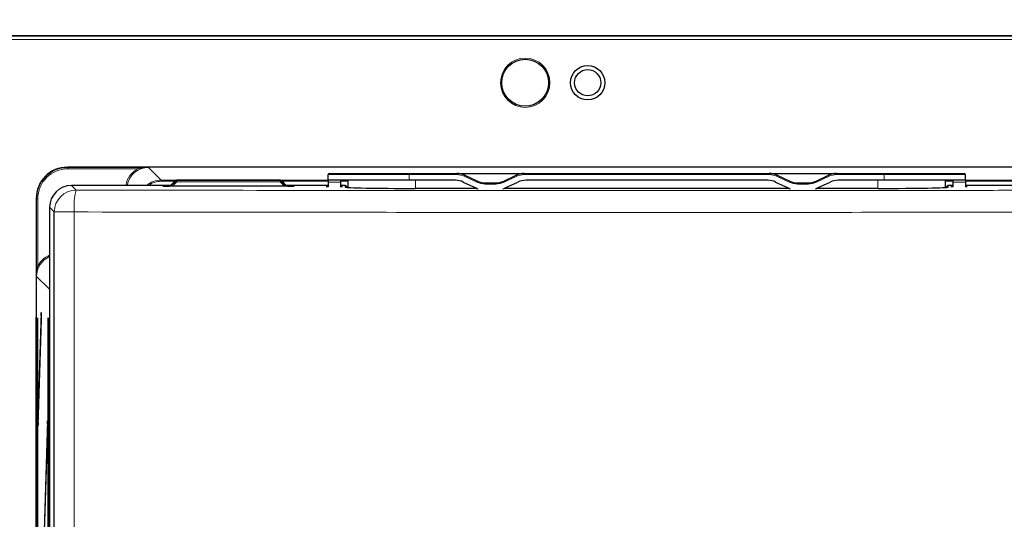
# Model space of a CAD drawing. Header units: millimetres. Extents: x 5 to 418, y 2 to 292.
# Tile 31 of 67: x 41 to 94, y 229 to 256. Entities that reach past the tile are written whole.
import ezdxf

# ---------------------------------------------------------------- set-up
doc = ezdxf.new("R2010")
doc.units = ezdxf.units.MM
doc.layers.add('SLD-0', color=7, linetype='Continuous')
doc.styles.add('SLDTEXTSTYLE1', font='TXT', dxfattribs={"width": 0.605})
doc.dimstyles.new('SLDDIMSTYLE1', dxfattribs={"dimtxt": 3.5, "dimasz": 3.302, "dimexe": 0, "dimexo": 0.0625, "dimgap": 0.875, "dimtad": 1, "dimlfac": 3, "dimrnd": 1e-09, "dimzin": 12, "dimdsep": 46, "dimtxsty": 'SLDTEXTSTYLE1', "dimsah": 1, "dimcen": 0.09, "dimadec": 0, "dimazin": 3, "dimtfac": 1, "dimtofl": 0, "dimtmove": 0, "dimatfit": 3, "dimfxl": 1, "dimfrac": 2, "dimtolj": 1, "dimtzin": 12, "dimarcsym": 0})

# ---------------------------------------------------------------- blocks, each defined once
blk = doc.blocks.new('_D_7')
at = {"layer": 'SLD-0', "color": 7}
for p, q in [((35.622, 253.056), (35.622, 265.723)), ((130.622, 253.056), (130.622, 265.723)), ((35.622, 264.723), (130.622, 264.723))]:
    blk.add_line(p, q, dxfattribs=at)
for points in [[(35.622, 264.723), (38.924, 264.215), (38.924, 265.231)], [(130.622, 264.723), (127.32, 265.231), (127.32, 264.215)]]:
    blk.add_solid(points, dxfattribs=at)
at = {"layer": 'SLD-0', "color": 7, "insert": (79.112, 269.235), "char_height": 3.5, "attachment_point": 1, "style": 'SLDTEXTSTYLE1'}
blk.add_mtext('285', dxfattribs=at)

msp = doc.modelspace()

# ---------------------------------------------------------------- linework, layer by layer
at = {"color": 7, "linetype": 'Continuous', "lineweight": 25}
for p, q in [((128.9558, 254.723), (37.2891, 254.723)), ((122.5459, 247.7218), (43.6991, 247.7218)), ((49.4629, 247.0023), (49.1686, 246.708)), ((49.4629, 247.0023), (49.4629, 247.0023)), ((55.069, 247.0218), (49.5101, 247.0218)), ((55.4106, 246.708), (55.1161, 247.0023)), ((55.1161, 247.0023), (55.1161, 247.0023)), ((57.6058, 247.0227), (57.6058, 247.3227)), ((61.9391, 247.0227), (57.6058, 247.0227)), ((57.6058, 247.0227), (57.6058, 246.929)), ((57.6058, 246.929), (57.6058, 246.6778)), ((57.6725, 247.3893), (61.9391, 247.3893)), ((58.2708, 246.929), (58.2665, 246.6778)), ((58.2725, 247.0227), (58.2708, 246.929)), ((58.6725, 246.637), (58.6725, 247.0227)), ((61.9391, 247.3893), (64.4765, 247.3893)), ((64.3952, 247.0227), (61.9391, 247.0227)), ((64.4765, 247.3893), (68.0685, 247.3893)), ((64.8178, 246.929), (65.4882, 246.6164)), ((64.8991, 247.2956), (65.5695, 246.983)), ((66.9754, 246.983), (67.6459, 247.2956)), ((67.0567, 246.6164), (67.7271, 246.929)), ((68.0685, 247.3893), (81.1432, 247.3893)), ((81.0619, 247.0227), (68.1498, 247.0227)), ((81.1432, 247.3893), (84.7351, 247.3893)), ((81.4845, 246.929), (82.1549, 246.6164)), ((81.5658, 247.2956), (82.2362, 246.983)), ((83.6421, 246.983), (84.3125, 247.2956)), ((83.7234, 246.6164), (84.3938, 246.929)), ((84.7351, 247.3893), (87.2725, 247.3893)), ((87.2725, 247.0227), (84.8164, 247.0227)), ((87.2725, 247.3893), (91.5391, 247.3893)), ((91.6058, 247.0227), (87.2725, 247.0227)), ((90.5391, 246.637), (90.5391, 247.0227)), ((90.9391, 247.0227), (90.9408, 246.929)), ((90.9408, 246.929), (90.9452, 246.6778)), ((91.6058, 247.0227), (91.6058, 247.3227)), ((91.6058, 247.0227), (91.6058, 246.929)), ((91.6058, 246.929), (91.6058, 246.6778)), ((49.2099, 246.7493), (43.9127, 246.7493)), ((48.8175, 246.7069), (48.8148, 246.7071)), ((55.4524, 246.703), (49.1259, 246.703)), ((49.1686, 246.708), (49.1686, 246.708)), ((57.6058, 246.7493), (55.3693, 246.7493)), ((58.5234, 246.7493), (58.2677, 246.7493)), ((58.59, 246.6838), (58.5907, 246.6431)), ((65.5525, 246.5891), (62.2558, 246.5891)), ((65.9921, 246.8893), (66.5528, 246.8893)), ((82.2192, 246.5891), (66.9925, 246.5891)), ((82.6588, 246.8893), (83.2195, 246.8893)), ((86.9558, 246.5891), (83.6591, 246.5891)), ((90.6209, 246.6431), (90.6216, 246.6838)), ((90.9439, 246.7493), (90.6883, 246.7493)), ((109.2171, 246.7493), (91.6058, 246.7493)), ((42.0327, 246.0554), (42.0327, 90.5424)), ((42.7463, 245.5828), (42.7463, 114.1685)), ((42.9953, 214.0126), (42.9953, 245.3329)), ((42.0991, 239.6897), (42.0991, 94.0563)), ((42.107, 239.6897), (42.0991, 239.6897)), ((42.107, 94.0563), (42.107, 239.6897)), ((42.3019, 239.9776), (42.1267, 234.3301)), ((42.1306, 233.9548), (42.3058, 239.6023)), ((42.3058, 239.6023), (42.3019, 239.9776)), ((42.6635, 239.6897), (42.6635, 114.823)), ((42.6713, 239.6897), (42.6635, 239.6897)), ((42.6713, 114.823), (42.6713, 239.6897)), ((42.1267, 234.3301), (42.1306, 233.9548)), ((42.1417, 234.3139), (42.1267, 234.3301)), ((42.6399, 234.2015), (42.1267, 217.6646)), ((42.1306, 217.2893), (42.6437, 233.8262)), ((42.6437, 233.8262), (42.6399, 234.2015))]:
    msp.add_line(p, q, dxfattribs=at)
at = {"color": 7, "linetype": 'Continuous', "lineweight": 18}
for p, q in [((37.2891, 254.7026), (128.9558, 254.7026)), ((128.9558, 254.5359), (37.2891, 254.5359)), ((43.6991, 247.7218), (43.7176, 247.7038)), ((43.7176, 247.7038), (47.4702, 247.7038)), ((43.7176, 247.6371), (43.7176, 247.7038)), ((47.4702, 247.6371), (43.7176, 247.6371)), ((47.4702, 247.6371), (47.4702, 247.7038)), ((48.0234, 247.7015), (48.6903, 247.0347)), ((48.6903, 247.0347), (57.6058, 247.0347)), ((48.6903, 247.0347), (48.6903, 246.968)), ((49.4286, 246.968), (48.6903, 246.968)), ((49.4629, 247.0023), (49.1686, 246.708)), ((49.2013, 246.703), (49.4818, 246.9834)), ((49.5289, 246.9363), (49.2956, 246.703)), ((49.4818, 246.9834), (49.4629, 247.0023)), ((49.5289, 246.9363), (49.4818, 246.9834)), ((49.5101, 247.0218), (49.5289, 247.0029)), ((49.5289, 247.0029), (55.0493, 247.0021)), ((49.5289, 247.0029), (49.5289, 246.9363)), ((55.0493, 246.9354), (49.5289, 246.9363)), ((55.0493, 247.0021), (55.069, 247.0218)), ((55.0493, 247.0021), (55.0493, 246.9354)), ((55.0964, 246.9826), (55.0493, 246.9354)), ((55.2818, 246.703), (55.0493, 246.9354)), ((55.1161, 247.0023), (55.0964, 246.9826)), ((55.0964, 246.9826), (55.3761, 246.703)), ((55.4106, 246.7079), (55.1161, 247.0023)), ((57.6058, 246.968), (55.1504, 246.968)), ((61.9391, 247.3227), (57.6058, 247.3227)), ((58.2708, 246.929), (57.6058, 246.929)), ((58.6725, 246.968), (58.2715, 246.968)), ((61.9391, 247.3227), (61.9391, 247.3893)), ((61.9391, 247.0227), (61.9391, 247.3227)), ((64.4765, 247.3227), (61.9391, 247.3227)), ((62.2725, 246.5891), (62.2725, 247.0227)), ((64.4765, 247.3227), (64.4765, 247.3893)), ((64.8709, 247.2352), (64.8991, 247.2956)), ((65.5413, 246.9226), (64.8709, 247.2352)), ((65.5695, 246.983), (65.5413, 246.9226)), ((66.9754, 246.983), (67.0036, 246.9226)), ((67.674, 247.2352), (67.0036, 246.9226)), ((67.6459, 247.2956), (67.674, 247.2352)), ((68.0685, 247.3893), (68.0685, 247.3227)), ((81.1432, 247.3227), (68.0685, 247.3227)), ((81.1432, 247.3893), (81.1432, 247.3227)), ((81.5658, 247.2956), (81.5376, 247.2352)), ((82.208, 246.9226), (81.5376, 247.2352)), ((82.2362, 246.983), (82.208, 246.9226)), ((83.6421, 246.983), (83.6703, 246.9226)), ((84.3407, 247.2352), (83.6703, 246.9226)), ((84.3125, 247.2956), (84.3407, 247.2352)), ((84.7351, 247.3893), (84.7351, 247.3227)), ((87.2725, 247.3227), (84.7351, 247.3227)), ((86.9391, 246.5891), (86.9391, 247.0227)), ((87.2725, 247.3893), (87.2725, 247.3227)), ((87.2725, 247.0227), (87.2725, 247.3227)), ((91.6058, 247.3227), (87.2725, 247.3227)), ((90.9401, 246.968), (90.5391, 246.968)), ((90.9408, 246.929), (91.6058, 246.929)), ((91.6058, 247.0347), (117.5547, 247.0347)), ((109.436, 246.968), (91.6058, 246.968)), ((43.9127, 246.7493), (44.1618, 246.4993)), ((48.7925, 246.7089), (48.7921, 246.7314)), ((48.8206, 246.7065), (48.7925, 246.7089)), ((49.1253, 246.7373), (49.1979, 246.7373)), ((49.1253, 246.7373), (49.1253, 246.703)), ((49.1686, 246.708), (49.1736, 246.703)), ((55.3813, 246.7373), (55.453, 246.7373)), ((55.4057, 246.703), (55.4106, 246.7079)), ((55.4106, 246.708), (55.4106, 246.7079)), ((55.453, 246.7373), (55.453, 246.703)), ((55.7858, 246.7089), (55.7577, 246.7065)), ((55.7862, 246.7314), (55.7858, 246.7089)), ((58.525, 246.6555), (58.5234, 246.7493)), ((65.9921, 246.8893), (65.9921, 246.8227)), ((66.5528, 246.8227), (65.9921, 246.8227)), ((66.5528, 246.8893), (66.5528, 246.8227)), ((82.6588, 246.8893), (82.6588, 246.8227)), ((83.2195, 246.8227), (82.6588, 246.8227)), ((83.2195, 246.8893), (83.2195, 246.8227)), ((90.6883, 246.7493), (90.6866, 246.6555)), ((42.0512, 246.0374), (42.0327, 246.0554)), ((42.0512, 242.4418), (42.0512, 246.0374)), ((42.1178, 246.0374), (42.0512, 246.0374)), ((42.1178, 246.0374), (42.1178, 242.4418)), ((42.9953, 245.3329), (42.7463, 245.5828)), ((44.0589, 245.3329), (42.9953, 245.3329)), ((44.0589, 245.3329), (44.0589, 213.9795)), ((42.0512, 242.4418), (42.1178, 242.4418)), ((42.738, 241.2219), (42.0535, 241.8887)), ((42.738, 114.4606), (42.738, 241.2219)), ((42.738, 241.2219), (42.7463, 241.2219)), ((42.0032, 114.468), (42.0032, 239.6447)), ((42.0327, 239.6447), (42.0032, 239.6447))]:
    msp.add_line(p, q, dxfattribs=at)
at = {"color": 7, "linetype": 'Continuous', "lineweight": 25, "flags": 128}
for points in [[(49.1686, 246.708), (49.1642, 246.7031), (49.1641, 246.703)], [(55.4151, 246.703), (55.415, 246.7031), (55.4106, 246.708)]]:
    msp.add_lwpolyline(points, dxfattribs=at)
at = {"color": 7, "linetype": 'Continuous', "lineweight": 18, "flags": 128}
for points in [[(49.1641, 246.703), (49.1642, 246.7031), (49.1686, 246.708)], [(55.4106, 246.7079), (55.415, 246.7031), (55.4151, 246.703)]]:
    msp.add_lwpolyline(points, dxfattribs=at)
at = {"color": 7, "linetype": 'Continuous', "lineweight": 18}
msp.add_circle((68.1225, 252.223), 1.3167, dxfattribs=at)
at = {"color": 7, "linetype": 'Continuous', "lineweight": 25}
for centre, radius in [((68.1225, 252.223), 1.25), ((71.4558, 252.223), 0.9167), ((71.4558, 252.223), 0.7)]:
    msp.add_circle(centre, radius, dxfattribs=at)
for centre, radius, start, end in [((49.51, 246.9552), 0.0667, 90, 135), ((55.069, 246.9552), 0.0667, 45.01746, 90), ((57.6725, 247.3227), 0.0667, 90, 180), ((64.3952, 246.0227), 1, 65, 90), ((64.4765, 246.3893), 1, 65, 90), ((65.9921, 247.8893), 1, 245, 270), ((66.5528, 247.8893), 1, 270, 295), ((68.0685, 246.3893), 1, 90, 115), ((68.1498, 246.0227), 1, 90, 115), ((81.0619, 246.0227), 1, 65, 90), ((81.1432, 246.3893), 1, 65, 90), ((82.6588, 247.8893), 1, 245, 270), ((83.2195, 247.8893), 1, 270, 295), ((84.7351, 246.3893), 1, 90, 115), ((84.8164, 246.0227), 1, 90, 115), ((91.5391, 247.3227), 0.0667, 0, 90), ((58.5234, 246.6826), 0.0667, 1, 90), ((65.9108, 247.5227), 1, 245, 252.406), ((66.6341, 247.5227), 1, 287.594, 295), ((82.5775, 247.5227), 1, 245, 252.406), ((83.3008, 247.5227), 1, 287.594, 295), ((90.6882, 246.6826), 0.0667, 89.9952, 178.99556)]:
    msp.add_arc(centre, radius, start, end, dxfattribs=at)
at = {"color": 7, "linetype": 'Continuous', "lineweight": 18}
for centre, radius, start, end in [((49.5101, 246.9551), 0.0667, 90.01083, 134.99278), ((49.5289, 246.9363), 0.0667, 90.01083, 134.99278), ((55.0492, 246.9354), 0.0667, 45.00721, 89.97172), ((55.069, 246.9551), 0.0667, 45.00721, 89.97172), ((64.4765, 246.3893), 0.9333, 65, 90), ((65.9921, 247.8893), 1.0667, 245, 270), ((66.5528, 247.8893), 1.0667, 270, 295), ((68.0685, 246.3893), 0.9333, 90, 115), ((81.1432, 246.3893), 0.9333, 65, 90), ((82.6588, 247.8893), 1.0667, 245, 270), ((83.2195, 247.8893), 1.0667, 270, 295), ((84.7351, 246.3893), 0.9333, 90, 115), ((44.1622, 245.3324), 1.1669, 90.02116, 179.97878), ((47.5837, 245.6098), 3.5356, 165.42875, 184.49315), ((48.7921, 246.5647), 0.1667, 57.25321, 90.00066), ((55.7862, 246.5647), 0.1667, 89.99934, 122.74679), ((58.5234, 246.6826), 0.0667, 1.00444, 90.0048), ((58.525, 246.5888), 0.0667, 60.20889, 90.00061), ((90.6866, 246.5888), 0.0667, 89.99939, 119.79111)]:
    msp.add_arc(centre, radius, start, end, dxfattribs=at)
at = {"color": 7, "linetype": 'Continuous', "lineweight": 25}
for centre, major_axis, ratio, start_param, end_param in [((43.6996, 246.0549), (1.1941, -1.1634), 0.9997123, 2.3433015, 3.9137852), ((43.9131, 245.5824), (-0.8237, 0.8266), 0.9997203, 5.4996978, 7.0701783), ((49.1259, 246.7089), (0.3334, 0), 0.0177987, 3.4352592, 4.7123951), ((49.1255, 246.7314), (0.3334, 0), 0.0178098, 1.571412, 2.1144851), ((55.4524, 246.7089), (0.3334, 0), 0.0177987, 4.7123829, 6.0026009), ((55.4528, 246.7314), (0.3334, 0), 0.0178098, 6.2828742, 7.853366), ((57.9391, 246.6941), (0.4333, 0), 0.0178042, 2.4484327, 3.8347526), ((57.9391, 246.6941), (0.4333, 0), 0.0178042, 5.5692493, 6.9964997), ((62.2558, 246.6555), (3.7308, 0), 0.0178042, 3.1419034, 4.712389), ((86.9558, 246.6555), (3.7308, 0), 0.0178042, 4.712389, 6.2828745), ((91.2725, 246.6941), (0.4333, 0), 0.0178042, 2.4282782, 3.8555286), ((91.2725, 246.6941), (0.4333, 0), 0.0178042, 5.5900254, 6.9763452)]:
    msp.add_ellipse(centre, major_axis=major_axis, ratio=ratio, start_param=start_param, end_param=end_param, dxfattribs=at)
at = {"color": 7, "linetype": 'Continuous', "lineweight": 18}
for centre, major_axis, ratio, start_param, end_param in [((43.7181, 246.0369), (1.1941, -1.1634), 0.9997123, 2.3433015, 3.9137852), ((43.7181, 246.0369), (-1.1464, 1.1169), 0.9996873, 5.4848942, 7.0553779), ((48.0238, 246.5346), (-0.8724, 0.8724), 0.9996955, 5.9630352, 6.893856), ((48.0238, 246.5346), (-0.8252, 0.8252), 0.9996607, 5.4979394, 6.8837712), ((48.6906, 245.8678), (0.8252, -0.8252), 0.9997302, 2.3563468, 3.0708816), ((48.6906, 245.8678), (-0.7781, 0.7781), 0.9996955, 5.4979394, 6.139515), ((49.1255, 246.7314), (0.3334, 0), 0.0178098, 2.1144851, 3.1419037), ((49.1259, 246.7089), (0.3334, 0), 0.0177987, 3.1419033, 3.4352592), ((55.4524, 246.7089), (0.3334, 0), 0.0177987, 6.0026009, 6.2828746), ((43.2204, 241.8883), (0.8359, -0.8144), 0.9996516, 2.7613943, 3.9137852), ((43.2204, 241.8883), (0.8837, -0.8609), 0.9996873, 2.7375077, 3.4488007), ((43.9048, 241.2215), (0.8359, -0.8143), 0.999723, 3.7945234, 3.9137852), ((42.337, 239.6432), (0.1722, -0.2874), 0.9948398, 3.7469844, 4.1704042)]:
    msp.add_ellipse(centre, major_axis=major_axis, ratio=ratio, start_param=start_param, end_param=end_param, dxfattribs=at)
for points, knots in [([(47.4702, 247.7038), (47.5599, 247.7036), (47.714, 247.7033), (47.8938, 247.7023), (47.9885, 247.7017), (48.0222, 247.7015), (48.0234, 247.7015)], [0, 0, 0, 0, 0.47272859, 0.81220432, 0.99328438, 1, 1, 1, 1]), ([(47.4702, 247.6371), (47.555, 247.6541), (47.7033, 247.6837), (47.8868, 247.6993), (47.9864, 247.7016), (48.0221, 247.7015), (48.0234, 247.7015)], [0, 0, 0, 0, 0.4615287, 0.8068429, 0.9929651, 1, 1, 1, 1]), ([(44.1618, 246.4993), (48.1177, 246.4938), (54.8737, 246.4844), (64.4526, 246.4779), (72.8743, 246.4757), (81.2937, 246.4774), (88.4117, 246.4818), (92.7204, 246.4863), (94.2285, 246.4879)], [0, 0, 0, 0, 0.2375027, 0.4056058, 0.5737089, 0.7416418, 0.9095746, 1, 1, 1, 1]), ([(94.3014, 245.3214), (92.788, 245.3198), (88.4642, 245.3153), (81.3212, 245.3109), (72.8722, 245.3092), (64.421, 245.3114), (54.8085, 245.3179), (48.0288, 245.3273), (44.0589, 245.3329)], [0, 0, 0, 0, 0.0904266, 0.258359, 0.4262915, 0.5943934, 0.7624952, 1, 1, 1, 1]), ([(42.0535, 241.8887), (42.0535, 241.8899), (42.0533, 241.9236), (42.0527, 242.0183), (42.0516, 242.198), (42.0513, 242.3521), (42.0512, 242.4418)], [0, 0, 0, 0, 0.0067172, 0.1877557, 0.5271624, 1, 1, 1, 1]), ([(42.0535, 241.8887), (42.0535, 241.89), (42.0534, 241.9257), (42.0557, 242.0253), (42.0712, 242.2088), (42.1009, 242.357), (42.1178, 242.4418)], [0, 0, 0, 0, 0.0070366, 0.1931154, 0.5383586, 1, 1, 1, 1])]:
    msp.add_open_spline(points, degree=3, knots=knots, dxfattribs=at)
at = {"color": 7, "linetype": 'Continuous', "lineweight": 25}
msp.add_open_spline([(55.7645, 246.7071), (55.7646, 246.7071), (55.7653, 246.7072), (55.7636, 246.7071), (55.7619, 246.707)], degree=3, knots=[0, 0, 0, 0, 0.0430862, 1, 1, 1, 1], dxfattribs=at)

# ---------------------------------------------------------------- dimensions: what is measured, and where the dimension line sits
at = {"layer": 'SLD-0', "color": 7}
dim = msp.add_linear_dim(base=(130.6225, 264.723), p1=(35.6225, 253.0563), p2=(130.6225, 253.0563), dimstyle='SLDDIMSTYLE1', dxfattribs=at)
dim.commit()
dim.dimension.update_dxf_attribs({"geometry": '_D_7', "text_midpoint": (83.1225, 264.723), "dimtype": 160})

doc.saveas('drawing.dxf')
